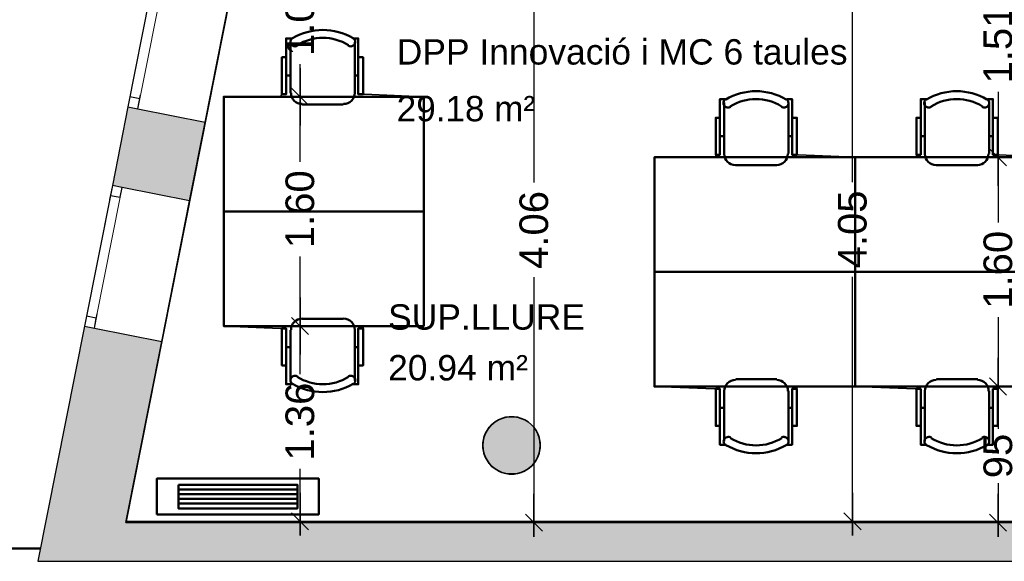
# Model space of a CAD drawing. Header units: metres. Extents: x -1 to 443, y -6 to 31.
# Tile 2 of 20: x 397.55 to 404.43, y 12.84 to 16.62. Entities that reach past the tile are written whole.
import ezdxf

# ---------------------------------------------------------------- set-up
doc = ezdxf.new("R2010")
doc.units = ezdxf.units.M
doc.header["$PDMODE"] = 65
doc.linetypes.add('CONTINUA', pattern=[0])
doc.linetypes.add('PUNKT', pattern=[6.35, 0, -6.35])
for name, color, linetype, lineweight in [('3D P3 MURS', 7, 'CONTINUA', 25), ('3D P3 PILAR', 7, 'CONTINUA', 25), ('INS P3  CLIMATITZACIO ACTUAL', 7, 'CONTINUA', 25), ('P3 COTES', 7, 'CONTINUA', 25), ('P3 ESCALES 2D', 7, 'CONTINUA', 25), ('P3 LOCAL', 7, 'CONTINUA', 25), ('P3 MOBLES', 7, 'CONTINUA', 25), ('P3 SUP.LLIURE', 7, 'CONTINUA', 25)]:
    doc.layers.add(name, color=color, linetype=linetype, lineweight=lineweight)
doc.styles.add('ARIAL', font='arial.ttf')
doc.dimstyles.new('DIMSTYLE_3', dxfattribs={"dimtxt": 0.2, "dimasz": 0.2, "dimexe": 0, "dimexo": 1e-06, "dimgap": 0.1, "dimtad": 0, "dimrnd": 0.005, "dimzin": 4, "dimdsep": 46, "dimtxsty": 'ARIAL', "dimblk1": 'ALL_ML_STRICH', "dimblk2": 'ALL_ML_STRICH', "dimsah": 1, "dimcen": 0, "dimse1": 1, "dimse2": 1, "dimclrd": 2, "dimclre": 2, "dimclrt": 2, "dimadec": 0, "dimazin": 0, "dimtfac": 1, "dimtdec": 0, "dimtix": 1, "dimtmove": 2, "dimatfit": 3, "dimfxl": 0, "dimtzin": 0, "dimlwd": 0, "dimlwe": 35, "dimarcsym": 0})
doc.dimstyles.new('DIMSTYLE_4', dxfattribs={"dimtxt": 0.2, "dimasz": 0.2, "dimexe": 0, "dimexo": 1e-06, "dimgap": 0.1, "dimtad": 0, "dimdec": 0, "dimlfac": 100, "dimrnd": 0.5, "dimzin": 4, "dimdsep": 46, "dimtxsty": 'ARIAL', "dimblk1": 'ALL_ML_STRICH', "dimblk2": 'ALL_ML_STRICH', "dimsah": 1, "dimcen": 0, "dimse1": 1, "dimse2": 1, "dimclrd": 2, "dimclre": 2, "dimclrt": 2, "dimadec": 0, "dimazin": 0, "dimtfac": 1, "dimtdec": 0, "dimtix": 1, "dimtmove": 2, "dimatfit": 3, "dimfxl": 0, "dimtzin": 0, "dimlwd": 0, "dimlwe": 35, "dimarcsym": 0})

# ---------------------------------------------------------------- blocks, each defined once
blk = doc.blocks.new('_CLOSEDFILLED')
at = {"color": 0, "linetype": 'ByBlock', "lineweight": -2}
blk.add_solid([(-1, 0), (0, 0), (-1, 0)], dxfattribs=at)
blk = doc.blocks.new('ALL_ML_STRICH')
at = {"color": 0, "linetype": 'ByBlock', "lineweight": -2}
for p, q in [((0, -0.5), (0, 0.5)), ((-1, 0), (0.5, 0)), ((-0.3, -0.3), (0.3, 0.3))]:
    blk.add_line(p, q, dxfattribs=at)
blk = doc.blocks.new('*D40')
at = {"layer": 'DEFPOINTS', "color": 2, "linetype": 'CONTINUA', "lineweight": 35, "transparency": 33554687}
for p in [(402.9737, 17.1662), (404.3829, 17.1662), (403.1707, 15.6601)]:
    blk.add_point(p, dxfattribs=at)
at = {"layer": 'P3 COTES', "color": 2, "linetype": 'CONTINUA', "lineweight": -2, "transparency": 33554687}
for p, q in [((404.3829, 17.1662), (404.3829, 16.7769)), ((404.3829, 16.1169), (404.3829, 15.6601))]:
    blk.add_line(p, q, dxfattribs=at)
at = {"layer": 'P3 COTES', "color": 2, "linetype": 'CONTINUA', "lineweight": 35, "transparency": 33554687, "xscale": 0.2, "yscale": 0.2, "zscale": 0.2}
for p, rotation in [((404.3829, 17.1662), 90), ((404.3829, 15.6601), 270)]:
    blk.add_blockref('ALL_ML_STRICH', p, dxfattribs=dict(at, rotation=rotation))
at = {"layer": 'P3 COTES', "color": 2, "linetype": 'CONTINUA', "lineweight": 35, "transparency": 33554687, "insert": (404.3829, 16.4469), "char_height": 0.2, "width": 0.8, "attachment_point": 5, "rotation": 90, "style": 'ARIAL'}
blk.add_mtext('\\A1;{\\A1;{1.51\\H0.132000;\\S^ ;}}', dxfattribs=at)
blk = doc.blocks.new('*D41')
at = {"layer": 'DEFPOINTS', "color": 2, "linetype": 'CONTINUA', "lineweight": 35, "transparency": 33554687}
for p in [(403.1707, 15.6601), (404.3829, 15.6601), (403.186, 14.06)]:
    blk.add_point(p, dxfattribs=at)
at = {"layer": 'P3 COTES', "color": 2, "linetype": 'CONTINUA', "lineweight": -2, "transparency": 33554687}
for p, q in [((404.3829, 15.6601), (404.3829, 15.2049)), ((404.3829, 14.5449), (404.3829, 14.06))]:
    blk.add_line(p, q, dxfattribs=at)
at = {"layer": 'P3 COTES', "color": 2, "linetype": 'CONTINUA', "lineweight": 35, "transparency": 33554687, "xscale": 0.2, "yscale": 0.2, "zscale": 0.2}
for p, rotation in [((404.3829, 15.6601), 90), ((404.3829, 14.06), 270)]:
    blk.add_blockref('ALL_ML_STRICH', p, dxfattribs=dict(at, rotation=rotation))
at = {"layer": 'P3 COTES', "color": 2, "linetype": 'CONTINUA', "lineweight": 35, "transparency": 33554687, "insert": (404.3829, 14.8749), "char_height": 0.2, "width": 0.8, "attachment_point": 5, "rotation": 90, "style": 'ARIAL'}
blk.add_mtext('\\A1;{\\A1;{1.60\\H0.132000;\\S^ ;}}', dxfattribs=at)
blk = doc.blocks.new('*D42')
at = {"layer": 'DEFPOINTS', "color": 2, "linetype": 'CONTINUA', "lineweight": 35, "transparency": 33554687}
for p in [(403.186, 14.06), (404.3829, 14.06), (403.2343, 13.1106)]:
    blk.add_point(p, dxfattribs=at)
at = {"layer": 'P3 COTES', "color": 2, "linetype": 'CONTINUA', "lineweight": -2, "transparency": 33554687}
for p, q in [((404.3829, 14.06), (404.3829, 13.7655)), ((404.3829, 13.3855), (404.3829, 13.1106))]:
    blk.add_line(p, q, dxfattribs=at)
at = {"layer": 'P3 COTES', "color": 2, "linetype": 'CONTINUA', "lineweight": 35, "transparency": 33554687, "xscale": 0.2, "yscale": 0.2, "zscale": 0.2}
for p, rotation in [((404.3829, 14.06), 90), ((404.3829, 13.1106), 270)]:
    blk.add_blockref('ALL_ML_STRICH', p, dxfattribs=dict(at, rotation=rotation))
at = {"layer": 'P3 COTES', "color": 2, "linetype": 'CONTINUA', "lineweight": 35, "transparency": 33554687, "insert": (404.3829, 13.5755), "char_height": 0.2, "width": 0.4, "attachment_point": 5, "rotation": 90, "style": 'ARIAL'}
blk.add_mtext('\\A1;{95}', dxfattribs=at)
blk = doc.blocks.new('*D49')
at = {"layer": 'DEFPOINTS', "color": 2, "linetype": 'CONTINUA', "lineweight": 35, "transparency": 33554687}
for p in [(400.251, 14.4826), (399.5105, 13.1195), (399.896, 13.1195)]:
    blk.add_point(p, dxfattribs=at)
at = {"layer": 'P3 COTES', "color": 2, "linetype": 'CONTINUA', "lineweight": -2, "transparency": 33554687}
for p, q in [((399.5105, 14.1455), (399.5105, 14.4826)), ((399.5105, 13.1195), (399.5105, 13.4855))]:
    blk.add_line(p, q, dxfattribs=at)
at = {"layer": 'P3 COTES', "color": 2, "linetype": 'CONTINUA', "lineweight": 35, "transparency": 33554687, "xscale": 0.2, "yscale": 0.2, "zscale": 0.2}
for p, rotation in [((399.5105, 14.4826), 90), ((399.5105, 13.1195), 270)]:
    blk.add_blockref('ALL_ML_STRICH', p, dxfattribs=dict(at, rotation=rotation))
at = {"layer": 'P3 COTES', "color": 2, "linetype": 'CONTINUA', "lineweight": 35, "transparency": 33554687, "insert": (399.5105, 13.8155), "char_height": 0.2, "width": 0.8, "attachment_point": 5, "rotation": 90, "style": 'ARIAL'}
blk.add_mtext('\\A1;{\\A1;{1.36\\H0.132000;\\S^ ;}}', dxfattribs=at)
blk = doc.blocks.new('*D50')
at = {"layer": 'DEFPOINTS', "color": 2, "linetype": 'CONTINUA', "lineweight": 35, "transparency": 33554687}
for p in [(400.2162, 16.0827), (399.5105, 14.4826), (400.251, 14.4826)]:
    blk.add_point(p, dxfattribs=at)
at = {"layer": 'P3 COTES', "color": 2, "linetype": 'CONTINUA', "lineweight": -2, "transparency": 33554687}
for p, q in [((399.5105, 15.6275), (399.5105, 16.0827)), ((399.5105, 14.4826), (399.5105, 14.9675))]:
    blk.add_line(p, q, dxfattribs=at)
at = {"layer": 'P3 COTES', "color": 2, "linetype": 'CONTINUA', "lineweight": 35, "transparency": 33554687, "xscale": 0.2, "yscale": 0.2, "zscale": 0.2}
for p, rotation in [((399.5105, 16.0827), 90), ((399.5105, 14.4826), 270)]:
    blk.add_blockref('ALL_ML_STRICH', p, dxfattribs=dict(at, rotation=rotation))
at = {"layer": 'P3 COTES', "color": 2, "linetype": 'CONTINUA', "lineweight": 35, "transparency": 33554687, "insert": (399.5105, 15.2975), "char_height": 0.2, "width": 0.8, "attachment_point": 5, "rotation": 90, "style": 'ARIAL'}
blk.add_mtext('\\A1;{\\A1;{1.60\\H0.132000;\\S^ ;}}', dxfattribs=at)
blk = doc.blocks.new('*D51')
at = {"layer": 'DEFPOINTS', "color": 2, "linetype": 'CONTINUA', "lineweight": 35, "transparency": 33554687}
for p in [(399.6417, 17.1662), (399.5105, 16.0827), (400.2162, 16.0827)]:
    blk.add_point(p, dxfattribs=at)
at = {"layer": 'P3 COTES', "color": 2, "linetype": 'CONTINUA', "lineweight": -2, "transparency": 33554687}
for p, q in [((399.5105, 16.9687), (399.5105, 17.1662)), ((399.5105, 16.0827), (399.5105, 16.3087))]:
    blk.add_line(p, q, dxfattribs=at)
at = {"layer": 'P3 COTES', "color": 2, "linetype": 'CONTINUA', "lineweight": 35, "transparency": 33554687, "xscale": 0.2, "yscale": 0.2, "zscale": 0.2}
for p, rotation in [((399.5105, 17.1662), 90), ((399.5105, 16.0827), 270)]:
    blk.add_blockref('ALL_ML_STRICH', p, dxfattribs=dict(at, rotation=rotation))
at = {"layer": 'P3 COTES', "color": 2, "linetype": 'CONTINUA', "lineweight": 35, "transparency": 33554687, "insert": (399.5105, 16.6387), "char_height": 0.2, "width": 0.8, "attachment_point": 5, "rotation": 90, "style": 'ARIAL'}
blk.add_mtext('\\A1;{\\A1;{1.08\\H0.132000;\\S^ ;}}', dxfattribs=at)
blk = doc.blocks.new('*D62')
at = {"layer": 'DEFPOINTS', "color": 2, "linetype": 'CONTINUA', "lineweight": 35, "transparency": 33554687}
for p in [(403.2125, 17.1662), (403.3668, 13.1195), (407.7878, 13.1195)]:
    blk.add_point(p, dxfattribs=at)
at = {"layer": 'P3 COTES', "color": 2, "linetype": 'CONTINUA', "lineweight": -2, "transparency": 33554687}
for p, q in [((403.3668, 15.4865), (403.3668, 17.1662)), ((403.3668, 13.1195), (403.3668, 14.8265))]:
    blk.add_line(p, q, dxfattribs=at)
at = {"layer": 'P3 COTES', "color": 2, "linetype": 'CONTINUA', "lineweight": 35, "transparency": 33554687, "xscale": 0.2, "yscale": 0.2, "zscale": 0.2}
for p, rotation in [((403.3668, 17.1662), 90), ((403.3668, 13.1195), 270)]:
    blk.add_blockref('ALL_ML_STRICH', p, dxfattribs=dict(at, rotation=rotation))
at = {"layer": 'P3 COTES', "color": 2, "linetype": 'CONTINUA', "lineweight": 35, "transparency": 33554687, "insert": (403.3668, 15.1565), "char_height": 0.2, "width": 0.8, "attachment_point": 5, "rotation": 90, "style": 'ARIAL'}
blk.add_mtext('\\A1;{\\A1;{4.05\\H0.132000;\\S^ ;}}', dxfattribs=at)
blk = doc.blocks.new('*D81')
at = {"layer": 'DEFPOINTS', "color": 2, "linetype": 'CONTINUA', "lineweight": 35, "transparency": 33554687}
for p in [(401.1435, 17.1662), (401.4985, 17.1662), (405.9493, 13.1106)]:
    blk.add_point(p, dxfattribs=at)
at = {"layer": 'P3 COTES', "color": 2, "linetype": 'CONTINUA', "lineweight": -2, "transparency": 33554687}
for p, q in [((401.1435, 17.1662), (401.1435, 15.4829)), ((401.1435, 14.8229), (401.1435, 13.1106))]:
    blk.add_line(p, q, dxfattribs=at)
at = {"layer": 'P3 COTES', "color": 2, "linetype": 'CONTINUA', "lineweight": 35, "transparency": 33554687, "xscale": 0.2, "yscale": 0.2, "zscale": 0.2}
for p, rotation in [((401.1435, 17.1662), 90), ((401.1435, 13.1106), 270)]:
    blk.add_blockref('ALL_ML_STRICH', p, dxfattribs=dict(at, rotation=rotation))
at = {"layer": 'P3 COTES', "color": 2, "linetype": 'CONTINUA', "lineweight": 35, "transparency": 33554687, "insert": (401.1435, 15.1529), "char_height": 0.2, "width": 0.8, "attachment_point": 5, "rotation": 90, "style": 'ARIAL'}
blk.add_mtext('\\A1;{\\A1;{4.06\\H0.132000;\\S^ ;}}', dxfattribs=at)

msp = doc.modelspace()

# ---------------------------------------------------------------- hatches: boundary and pattern name
at = {"layer": '3D P3 MURS', "linetype": 'CONTINUA', "lineweight": 18, "true_color": 0xa0a0a0, "transparency": 33554687}
for points in [[(398.20059, 15.46288), (398.7401, 15.35599), (398.84893, 15.90531), (398.30942, 16.0122)], [(398.00624, 14.48195), (397.68105, 12.84061), (398.24174, 12.84061), (398.54575, 14.37505)], [(398.24174, 12.84061), (423.65748, 12.84061), (423.71344, 13.11061), (398.29523, 13.11061)]]:
    msp.add_hatch(color=253, dxfattribs=at).paths.add_polyline_path(points)
at = {"layer": '3D P3 PILAR', "linetype": 'CONTINUA', "lineweight": 18, "transparency": 33554687}
msp.add_hatch(color=9, dxfattribs=at).paths.add_polyline_path([(401.00446, 13.84921), (400.96951, 13.84921), (400.93509, 13.84314), (400.90225, 13.83118), (400.87198, 13.81371), (400.8452, 13.79124), (400.82274, 13.76447), (400.80526, 13.7342), (400.79331, 13.70136), (400.78724, 13.66694), (400.78724, 13.63198), (400.79331, 13.59756), (400.80526, 13.56472), (400.82274, 13.53445), (400.8452, 13.50768), (400.87198, 13.48521), (400.90225, 13.46774), (400.93509, 13.45578), (400.96951, 13.44971), (401.00446, 13.44971), (401.03888, 13.45578), (401.07172, 13.46774), (401.10199, 13.48521), (401.12877, 13.50768), (401.15123, 13.53445), (401.16871, 13.56472), (401.18066, 13.59756), (401.18673, 13.63198), (401.18673, 13.66694), (401.18066, 13.70136), (401.16871, 13.7342), (401.15123, 13.76447), (401.12877, 13.79124), (401.10199, 13.81371), (401.07172, 13.83118), (401.03888, 13.84314)])

# ---------------------------------------------------------------- linework, layer by layer
at = {"layer": '3D P3 MURS', "color": 7, "linetype": 'PUNKT', "lineweight": 25, "transparency": 33554687}
for p, q in [((398.50377, 16.99313), (398.30942, 16.0122)), ((398.37809, 15.9986), (398.57243, 16.97953)), ((398.30942, 16.0122), (398.37809, 15.9986)), ((398.20059, 15.46288), (398.00624, 14.48195)), ((398.0749, 14.46834), (398.26925, 15.44927)), ((398.26925, 15.44927), (398.20059, 15.46288)), ((398.00624, 14.48195), (398.0749, 14.46834))]:
    msp.add_line(p, q, dxfattribs=at)
at = {"layer": '3D P3 MURS', "color": 7, "linetype": 'CONTINUA', "lineweight": 25, "transparency": 33554687}
for p, q in [((398.50377, 16.99313), (398.30942, 16.0122)), ((398.84893, 15.90531), (399.04328, 16.88624)), ((398.30942, 16.0122), (398.20059, 15.46288)), ((398.30942, 16.0122), (398.37809, 15.9986)), ((398.37809, 15.9986), (398.84893, 15.90531)), ((398.7401, 15.35599), (398.84893, 15.90531)), ((398.20059, 15.46288), (398.00624, 14.48195)), ((398.26925, 15.44927), (398.20059, 15.46288)), ((398.7401, 15.35599), (398.26925, 15.44927)), ((398.54575, 14.37505), (398.7401, 15.35599)), ((398.00624, 14.48195), (397.68105, 12.84061)), ((398.00624, 14.48195), (398.0749, 14.46834)), ((398.0749, 14.46834), (398.54575, 14.37505)), ((398.29523, 13.11061), (398.54575, 14.37505)), ((423.71344, 13.11061), (398.29523, 13.11061)), ((397.68105, 12.84061), (398.24174, 12.84061)), ((398.24174, 12.84061), (423.65748, 12.84061))]:
    msp.add_line(p, q, dxfattribs=at)
at = {"layer": '3D P3 MURS', "color": 40, "linetype": 'CONTINUA', "lineweight": 18, "transparency": 33554687}
for points in [[(398.49016, 16.92447), (398.32302, 16.08087), (398.39169, 16.06726), (398.55883, 16.91086), (398.49016, 16.92447)], [(398.18698, 15.39421), (398.01984, 14.55061), (398.08851, 14.53701), (398.25565, 15.38061), (398.18698, 15.39421)]]:
    msp.add_lwpolyline(points, close=True, dxfattribs=at)
at = {"layer": '3D P3 MURS', "color": 7, "linetype": 'CONTINUA', "lineweight": 25, "transparency": 33554687}
for points in [[(398.32302, 16.08087), (398.30942, 16.0122), (398.37809, 15.9986), (398.39169, 16.06726), (398.32302, 16.08087)], [(398.20059, 15.46288), (398.18698, 15.39421), (398.25565, 15.38061), (398.26925, 15.44927), (398.20059, 15.46288)], [(398.01984, 14.55061), (398.00624, 14.48195), (398.0749, 14.46834), (398.08851, 14.53701), (398.01984, 14.55061)]]:
    msp.add_lwpolyline(points, close=True, dxfattribs=at)
at = {"layer": '3D P3 PILAR', "color": 7, "linetype": 'CONTINUA', "lineweight": 25, "transparency": 33554687}
for p, q in [((400.90225, 13.83118), (400.87198, 13.81371)), ((400.93509, 13.84314), (400.90225, 13.83118)), ((400.96951, 13.84921), (400.93509, 13.84314)), ((401.00446, 13.84921), (400.96951, 13.84921)), ((401.03888, 13.84314), (401.00446, 13.84921)), ((401.07172, 13.83118), (401.03888, 13.84314)), ((401.10199, 13.81371), (401.07172, 13.83118)), ((400.82274, 13.76447), (400.80526, 13.7342)), ((400.8452, 13.79124), (400.82274, 13.76447)), ((400.87198, 13.81371), (400.8452, 13.79124)), ((401.12877, 13.79124), (401.10199, 13.81371)), ((401.15123, 13.76447), (401.12877, 13.79124)), ((401.16871, 13.7342), (401.15123, 13.76447)), ((400.79331, 13.70136), (400.78724, 13.66694)), ((400.80526, 13.7342), (400.79331, 13.70136)), ((401.18066, 13.70136), (401.16871, 13.7342)), ((401.18673, 13.66694), (401.18066, 13.70136)), ((400.78724, 13.66694), (400.78724, 13.63198)), ((400.78724, 13.63198), (400.79331, 13.59756)), ((401.18066, 13.59756), (401.18673, 13.63198)), ((401.18673, 13.63198), (401.18673, 13.66694)), ((400.79331, 13.59756), (400.80526, 13.56472)), ((400.80526, 13.56472), (400.82274, 13.53445)), ((401.15123, 13.53445), (401.16871, 13.56472)), ((401.16871, 13.56472), (401.18066, 13.59756)), ((400.82274, 13.53445), (400.8452, 13.50768)), ((400.8452, 13.50768), (400.87198, 13.48521)), ((400.87198, 13.48521), (400.90225, 13.46774)), ((401.07172, 13.46774), (401.10199, 13.48521)), ((401.10199, 13.48521), (401.12877, 13.50768)), ((401.12877, 13.50768), (401.15123, 13.53445)), ((400.90225, 13.46774), (400.93509, 13.45578)), ((400.93509, 13.45578), (400.96951, 13.44971)), ((400.96951, 13.44971), (401.00446, 13.44971)), ((401.00446, 13.44971), (401.03888, 13.45578)), ((401.03888, 13.45578), (401.07172, 13.46774))]:
    msp.add_line(p, q, dxfattribs=at)
at = {"layer": 'INS P3  CLIMATITZACIO ACTUAL', "color": 4, "linetype": 'CONTINUA', "lineweight": 50, "transparency": 33554687}
for p, q in [((398.66184, 13.34155), (399.49184, 13.34155)), ((398.66184, 13.30871), (399.49184, 13.30871)), ((398.66184, 13.27586), (399.49184, 13.27586)), ((398.66184, 13.24302), (399.49184, 13.24302))]:
    msp.add_line(p, q, dxfattribs=at)
for points in [[(398.51184, 13.16729), (399.64184, 13.16729), (399.64184, 13.41729), (398.51184, 13.41729), (398.51184, 13.16729)], [(398.66184, 13.37439), (399.49184, 13.37439), (399.49184, 13.21018), (398.66184, 13.21018), (398.66184, 13.37439)]]:
    msp.add_lwpolyline(points, close=True, dxfattribs=at)
at = {"layer": 'P3 ESCALES 2D', "color": 202, "lineweight": 50, "transparency": 33554687}
msp.add_line((391.69298, 12.92924), (397.69861, 12.92924), dxfattribs=at)
at = {"layer": 'P3 LOCAL', "color": 7, "linetype": 'CONTINUA', "lineweight": 25, "transparency": 33554687}
for p, q in [((399.09876, 17.16624), (398.29523, 13.11061)), ((400.87198, 13.81371), (400.90225, 13.83118)), ((400.90225, 13.83118), (400.93509, 13.84314)), ((400.93509, 13.84314), (400.96951, 13.84921)), ((400.96951, 13.84921), (401.00446, 13.84921)), ((401.00446, 13.84921), (401.03888, 13.84314)), ((401.03888, 13.84314), (401.07172, 13.83118)), ((401.07172, 13.83118), (401.10199, 13.81371)), ((400.80526, 13.7342), (400.82274, 13.76447)), ((400.82274, 13.76447), (400.8452, 13.79124)), ((400.8452, 13.79124), (400.87198, 13.81371)), ((401.10199, 13.81371), (401.12877, 13.79124)), ((401.12877, 13.79124), (401.15123, 13.76447)), ((401.15123, 13.76447), (401.16871, 13.7342)), ((400.78724, 13.66694), (400.79331, 13.70136)), ((400.79331, 13.70136), (400.80526, 13.7342)), ((401.16871, 13.7342), (401.18066, 13.70136)), ((401.18066, 13.70136), (401.18673, 13.66694)), ((400.78724, 13.63198), (400.78724, 13.66694)), ((400.79331, 13.59756), (400.78724, 13.63198)), ((401.18673, 13.63198), (401.18066, 13.59756)), ((401.18673, 13.66694), (401.18673, 13.63198)), ((400.80526, 13.56472), (400.79331, 13.59756)), ((400.82274, 13.53445), (400.80526, 13.56472)), ((401.16871, 13.56472), (401.15123, 13.53445)), ((401.18066, 13.59756), (401.16871, 13.56472)), ((400.8452, 13.50768), (400.82274, 13.53445)), ((400.87198, 13.48521), (400.8452, 13.50768)), ((400.90225, 13.46774), (400.87198, 13.48521)), ((401.10199, 13.48521), (401.07172, 13.46774)), ((401.12877, 13.50768), (401.10199, 13.48521)), ((401.15123, 13.53445), (401.12877, 13.50768)), ((400.93509, 13.45578), (400.90225, 13.46774)), ((400.96951, 13.44971), (400.93509, 13.45578)), ((401.00446, 13.44971), (400.96951, 13.44971)), ((401.03888, 13.45578), (401.00446, 13.44971)), ((401.07172, 13.46774), (401.03888, 13.45578)), ((398.29523, 13.11061), (405.94931, 13.11061))]:
    msp.add_line(p, q, dxfattribs=at)
at = {"layer": 'P3 MOBLES', "color": 202, "linetype": 'CONTINUA', "lineweight": 50, "transparency": 33554687}
for p, q in [((399.44334, 16.46373), (399.44334, 16.10814)), ((399.89206, 16.10814), (399.89206, 16.46373)), ((399.41371, 16.2309), (399.44334, 16.2309)), ((399.91746, 16.2309), (399.89206, 16.2309)), ((399.52377, 16.02771), (399.81163, 16.02771)), ((402.47167, 15.68555), (402.47167, 16.04114)), ((402.92039, 16.04114), (402.92039, 15.68555)), ((403.87285, 15.68555), (403.87285, 16.04114)), ((404.32157, 16.04114), (404.32157, 15.68555)), ((402.44204, 15.80831), (402.47167, 15.80831)), ((402.94579, 15.80831), (402.92039, 15.80831)), ((403.84322, 15.80831), (403.87285, 15.80831)), ((404.34697, 15.80831), (404.32157, 15.80831)), ((402.83996, 15.60512), (402.5521, 15.60512)), ((404.24114, 15.60512), (403.95328, 15.60512)), ((399.52377, 14.5334), (399.81163, 14.5334)), ((399.44334, 14.10162), (399.44334, 14.45297)), ((399.89206, 14.45297), (399.89206, 14.10162)), ((399.41371, 14.33444), (399.44334, 14.33444)), ((399.91746, 14.33444), (399.89206, 14.33444)), ((402.83996, 14.11081), (402.5521, 14.11081)), ((404.24114, 14.11081), (403.95328, 14.11081)), ((402.47167, 14.03038), (402.47167, 13.67903)), ((402.92039, 13.67903), (402.92039, 14.03038)), ((403.87285, 14.03038), (403.87285, 13.67903)), ((404.32157, 13.67903), (404.32157, 14.03038)), ((402.44204, 13.91185), (402.47167, 13.91185)), ((402.94579, 13.91185), (402.92039, 13.91185)), ((403.84322, 13.91185), (403.87285, 13.91185)), ((404.34697, 13.91185), (404.32157, 13.91185))]:
    msp.add_line(p, q, dxfattribs=at)
for points in [[(399.41371, 16.3579), (399.38408, 16.3579), (399.38408, 16.09967), (399.41371, 16.09967), (399.41371, 16.48913), (399.45604, 16.48913)], [(399.45742, 16.49222), (399.45249, 16.48815), (399.44859, 16.48334), (399.44574, 16.47794), (399.44398, 16.47215), (399.44334, 16.46613), (399.44387, 16.46006), (399.44559, 16.4541), (399.44854, 16.44844), (399.45256, 16.44347), (399.45733, 16.43952), (399.46269, 16.43661), (399.46847, 16.43479), (399.47448, 16.4341), (399.48056, 16.43456), (399.48654, 16.43622), (399.49223, 16.43912)], [(399.84741, 16.43912), (399.8531, 16.43622), (399.85907, 16.43456), (399.86515, 16.4341), (399.87117, 16.43479), (399.87694, 16.43661), (399.8823, 16.43952), (399.88708, 16.44347), (399.89109, 16.44844), (399.89405, 16.4541), (399.89577, 16.46006), (399.89629, 16.46613), (399.89566, 16.47215), (399.8939, 16.47794), (399.89105, 16.48334), (399.88714, 16.48815), (399.88222, 16.49222)], [(399.91746, 16.3579), (399.95132, 16.3579), (399.95132, 16.09967), (399.91746, 16.09967), (399.91746, 16.48913), (399.87936, 16.48913)], [(399.44758, 16.11026), (399.44917, 16.09447), (399.45373, 16.07977), (399.46095, 16.06647), (399.47051, 16.05488), (399.4821, 16.04532), (399.49541, 16.0381), (399.51011, 16.03353), (399.52589, 16.03194)], [(399.81375, 16.03194), (399.82953, 16.03353), (399.84423, 16.0381), (399.85753, 16.04532), (399.86912, 16.05488), (399.87868, 16.06647), (399.8859, 16.07977), (399.89047, 16.09447), (399.89206, 16.11026)], [(402.44204, 15.93531), (402.41241, 15.93531), (402.41241, 15.67708), (402.44204, 15.67708), (402.44204, 16.06653), (402.48437, 16.06653)], [(402.48086, 16.06502), (402.47593, 16.06096), (402.47203, 16.05614), (402.46918, 16.05075), (402.46742, 16.04496), (402.46678, 16.03894), (402.46731, 16.03286), (402.46903, 16.02691), (402.47198, 16.02124), (402.476, 16.01628), (402.48077, 16.01232), (402.48613, 16.00942), (402.49191, 16.0076), (402.49792, 16.0069), (402.504, 16.00737), (402.50997, 16.00903), (402.51567, 16.01192)], [(402.87086, 16.01192), (402.87656, 16.00903), (402.88253, 16.00737), (402.88861, 16.0069), (402.89462, 16.0076), (402.9004, 16.00942), (402.90576, 16.01232), (402.91053, 16.01628), (402.91455, 16.02124), (402.9175, 16.02691), (402.91922, 16.03286), (402.91975, 16.03894), (402.91911, 16.04496), (402.91735, 16.05075), (402.9145, 16.05614), (402.9106, 16.06096), (402.90567, 16.06502)], [(402.94579, 15.93531), (402.97965, 15.93531), (402.97965, 15.67708), (402.94579, 15.67708), (402.94579, 16.06653), (402.90769, 16.06653)], [(403.84322, 15.93531), (403.81359, 15.93531), (403.81359, 15.67708), (403.84322, 15.67708), (403.84322, 16.06653), (403.88555, 16.06653)], [(403.88204, 16.06502), (403.87711, 16.06096), (403.87321, 16.05614), (403.87036, 16.05075), (403.86859, 16.04496), (403.86796, 16.03894), (403.86849, 16.03286), (403.87021, 16.02691), (403.87316, 16.02124), (403.87718, 16.01628), (403.88195, 16.01232), (403.88731, 16.00942), (403.89309, 16.0076), (403.8991, 16.0069), (403.90518, 16.00737), (403.91115, 16.00903), (403.91685, 16.01192)], [(404.27204, 16.01192), (404.27773, 16.00903), (404.28371, 16.00737), (404.28979, 16.0069), (404.2958, 16.0076), (404.30158, 16.00942), (404.30694, 16.01232), (404.31171, 16.01628), (404.31573, 16.02124), (404.31868, 16.02691), (404.3204, 16.03286), (404.32093, 16.03894), (404.32029, 16.04496), (404.31853, 16.05075), (404.31568, 16.05614), (404.31178, 16.06096), (404.30685, 16.06502)], [(404.34697, 15.93531), (404.38083, 15.93531), (404.38083, 15.67708), (404.34697, 15.67708), (404.34697, 16.06653), (404.30887, 16.06653)], [(402.47102, 15.68305), (402.47261, 15.66727), (402.47717, 15.65257), (402.48439, 15.63926), (402.49396, 15.62767), (402.50555, 15.61811), (402.51885, 15.61089), (402.53355, 15.60633), (402.54933, 15.60474)], [(402.8372, 15.60474), (402.85298, 15.60633), (402.86768, 15.61089), (402.88098, 15.61811), (402.89257, 15.62767), (402.90214, 15.63926), (402.90936, 15.65257), (402.91392, 15.66727), (402.91551, 15.68305)], [(403.8722, 15.68305), (403.87379, 15.66727), (403.87835, 15.65257), (403.88557, 15.63926), (403.89513, 15.62767), (403.90672, 15.61811), (403.92003, 15.61089), (403.93473, 15.60633), (403.95051, 15.60474)], [(404.23838, 15.60474), (404.25416, 15.60633), (404.26886, 15.61089), (404.28216, 15.61811), (404.29375, 15.62767), (404.30332, 15.63926), (404.31054, 15.65257), (404.3151, 15.66727), (404.31669, 15.68305)], [(399.52634, 14.53379), (399.51056, 14.5322), (399.49586, 14.52764), (399.48255, 14.52042), (399.47096, 14.51086), (399.4614, 14.49927), (399.45418, 14.48596), (399.44962, 14.47126), (399.44803, 14.45548)], [(399.89252, 14.45548), (399.89093, 14.47126), (399.88637, 14.48596), (399.87914, 14.49927), (399.86958, 14.51086), (399.85799, 14.52042), (399.84469, 14.52764), (399.82999, 14.5322), (399.81421, 14.53379)], [(399.41371, 14.20745), (399.38408, 14.20745), (399.38408, 14.46567), (399.41371, 14.46567), (399.41371, 14.07622), (399.45604, 14.07622)], [(399.91746, 14.20745), (399.95132, 14.20745), (399.95132, 14.46567), (399.91746, 14.46567), (399.91746, 14.07622), (399.87936, 14.07622)], [(399.49268, 14.13084), (399.48698, 14.13373), (399.48101, 14.1354), (399.47493, 14.13586), (399.46892, 14.13516), (399.46314, 14.13334), (399.45778, 14.13044), (399.453, 14.12649), (399.44899, 14.12152), (399.44604, 14.11586), (399.44431, 14.1099), (399.44379, 14.10382), (399.44442, 14.0978), (399.44618, 14.09201), (399.44903, 14.08662), (399.45294, 14.08181), (399.45787, 14.07774)], [(399.88268, 14.07774), (399.88761, 14.08181), (399.89151, 14.08662), (399.89436, 14.09201), (399.89612, 14.0978), (399.89676, 14.10382), (399.89623, 14.1099), (399.89451, 14.11586), (399.89156, 14.12152), (399.88754, 14.12649), (399.88277, 14.13044), (399.8774, 14.13334), (399.87163, 14.13516), (399.86562, 14.13586), (399.85954, 14.1354), (399.85356, 14.13373), (399.84787, 14.13084)], [(402.54999, 14.10658), (402.5342, 14.10499), (402.5195, 14.10042), (402.5062, 14.0932), (402.49461, 14.08364), (402.48505, 14.07205), (402.47783, 14.05875), (402.47326, 14.04405), (402.47167, 14.02826)], [(402.91616, 14.02826), (402.91457, 14.04405), (402.91, 14.05875), (402.90278, 14.07205), (402.89322, 14.08364), (402.88163, 14.0932), (402.86833, 14.10042), (402.85363, 14.10499), (402.83784, 14.10658)], [(403.95117, 14.10658), (403.93538, 14.10499), (403.92068, 14.10042), (403.90738, 14.0932), (403.89579, 14.08364), (403.88623, 14.07205), (403.87901, 14.05875), (403.87444, 14.04405), (403.87285, 14.02826)], [(404.31734, 14.02826), (404.31574, 14.04405), (404.31118, 14.05875), (404.30396, 14.07205), (404.2944, 14.08364), (404.28281, 14.0932), (404.2695, 14.10042), (404.2548, 14.10499), (404.23902, 14.10658)], [(402.44204, 13.78486), (402.41241, 13.78486), (402.41241, 14.04308), (402.44204, 14.04308), (402.44204, 13.65363), (402.48437, 13.65363)], [(402.94579, 13.78486), (402.97965, 13.78486), (402.97965, 14.04308), (402.94579, 14.04308), (402.94579, 13.65363), (402.90769, 13.65363)], [(403.84322, 13.78486), (403.81359, 13.78486), (403.81359, 14.04308), (403.84322, 14.04308), (403.84322, 13.65363), (403.88555, 13.65363)], [(404.34697, 13.78486), (404.38083, 13.78486), (404.38083, 14.04308), (404.34697, 14.04308), (404.34697, 13.65363), (404.30887, 13.65363)], [(402.51633, 13.70364), (402.51063, 13.70653), (402.50466, 13.70819), (402.49858, 13.70866), (402.49257, 13.70796), (402.48679, 13.70614), (402.48143, 13.70324), (402.47665, 13.69928), (402.47264, 13.69432), (402.46969, 13.68865), (402.46796, 13.6827), (402.46744, 13.67662), (402.46807, 13.6706), (402.46983, 13.66481), (402.47268, 13.65942), (402.47659, 13.6546), (402.48152, 13.65054)], [(402.90631, 13.65054), (402.91124, 13.6546), (402.91515, 13.65942), (402.918, 13.66481), (402.91976, 13.6706), (402.92039, 13.67662), (402.91987, 13.6827), (402.91814, 13.68865), (402.91519, 13.69432), (402.91118, 13.69928), (402.9064, 13.70324), (402.90104, 13.70614), (402.89526, 13.70796), (402.88925, 13.70866), (402.88317, 13.70819), (402.8772, 13.70653), (402.8715, 13.70364)], [(403.91751, 13.70364), (403.91181, 13.70653), (403.90584, 13.70819), (403.89976, 13.70866), (403.89374, 13.70796), (403.88797, 13.70614), (403.88261, 13.70324), (403.87783, 13.69928), (403.87382, 13.69432), (403.87086, 13.68865), (403.86914, 13.6827), (403.86862, 13.67662), (403.86925, 13.6706), (403.87101, 13.66481), (403.87386, 13.65942), (403.87777, 13.6546), (403.88269, 13.65054)], [(404.30749, 13.65054), (404.31242, 13.6546), (404.31632, 13.65942), (404.31917, 13.66481), (404.32094, 13.6706), (404.32157, 13.67662), (404.32104, 13.6827), (404.31932, 13.68865), (404.31637, 13.69432), (404.31235, 13.69928), (404.30758, 13.70324), (404.30222, 13.70614), (404.29644, 13.70796), (404.29043, 13.70866), (404.28435, 13.70819), (404.27838, 13.70653), (404.27268, 13.70364)]]:
    msp.add_lwpolyline(points, dxfattribs=at)
for points in [[(398.97769, 15.28267), (400.37464, 15.28267), (400.37464, 16.08274), (398.97769, 16.08274), (398.97769, 15.28267)], [(403.38604, 14.86008), (401.98486, 14.86008), (401.98486, 15.66015), (403.38604, 15.66015), (403.38604, 14.86008)], [(404.78722, 14.86008), (403.38604, 14.86008), (403.38604, 15.66015), (404.78722, 15.66015), (404.78722, 14.86008)], [(398.97769, 15.28267), (400.37464, 15.28267), (400.37464, 14.4826), (398.97769, 14.4826), (398.97769, 15.28267)], [(403.38604, 14.86008), (401.98486, 14.86008), (401.98486, 14.06001), (403.38604, 14.06001), (403.38604, 14.86008)], [(404.78722, 14.86008), (403.38604, 14.86008), (403.38604, 14.06001), (404.78722, 14.06001), (404.78722, 14.86008)]]:
    msp.add_lwpolyline(points, close=True, dxfattribs=at)
for centre, radius, start, end in [((399.6699, 16.13172), 0.41667, 59.573718, 120.445817), ((399.6699, 16.15287), 0.34049, 58.258137, 121.765383), ((402.69335, 15.70451), 0.41668, 59.573719, 120.445421), ((404.09452, 15.70451), 0.41668, 59.573719, 120.445421), ((402.69335, 15.72566), 0.34049, 58.258158, 121.765099), ((404.09452, 15.72566), 0.34049, 58.258158, 121.765099), ((399.67019, 14.4171), 0.34049, 238.258394, 301.764851), ((399.67019, 14.43825), 0.41667, 239.573539, 300.445617), ((402.69383, 13.98988), 0.34049, 238.258314, 301.765059), ((404.09501, 13.98988), 0.34049, 238.258314, 301.765059), ((402.69383, 14.01104), 0.41667, 239.573701, 300.445904), ((404.09501, 14.01104), 0.41667, 239.573701, 300.445904)]:
    msp.add_arc(centre, radius, start, end, dxfattribs=at)
at = {"layer": 'P3 SUP.LLIURE', "color": 2, "linetype": 'CONTINUA', "lineweight": 35, "transparency": 33554687}
for p, q in [((399.09876, 17.16624), (398.29698, 13.11946)), ((399.45026, 16.48631), (399.48306, 16.50415)), ((399.48306, 16.50415), (399.50819, 16.51573)), ((399.50819, 16.51573), (399.53402, 16.52561)), ((399.53402, 16.52561), (399.56046, 16.53376)), ((399.56046, 16.53376), (399.58738, 16.54013)), ((399.58738, 16.54013), (399.61466, 16.54471)), ((399.61466, 16.54471), (399.64218, 16.54747)), ((399.64218, 16.54747), (399.66983, 16.54839)), ((399.66983, 16.54839), (399.69748, 16.54747)), ((399.69748, 16.54747), (399.725, 16.54473)), ((399.725, 16.54473), (399.75228, 16.54016)), ((399.75228, 16.54016), (399.7792, 16.5338)), ((399.7792, 16.5338), (399.80564, 16.52566)), ((399.80564, 16.52566), (399.83148, 16.51578)), ((399.83148, 16.51578), (399.85661, 16.50421)), ((399.85661, 16.50421), (399.88902, 16.4866)), ((399.41371, 16.3579), (399.41371, 16.48913)), ((399.41371, 16.48913), (399.45367, 16.48913)), ((399.45367, 16.48913), (399.45026, 16.48631)), ((399.88902, 16.4866), (399.88596, 16.48913)), ((399.88596, 16.48913), (399.91746, 16.48913)), ((399.91746, 16.48913), (399.91746, 16.3579)), ((399.38408, 16.09967), (399.38408, 16.3579)), ((399.38408, 16.3579), (399.41371, 16.3579)), ((399.91746, 16.3579), (399.95132, 16.3579)), ((399.95132, 16.3579), (399.95132, 16.09967)), ((399.37503, 16.08274), (399.38408, 16.09967)), ((399.95132, 16.09967), (399.96038, 16.09967)), ((399.96038, 16.09967), (400.37464, 16.08274)), ((402.50651, 16.07695), (402.53163, 16.08852)), ((402.53163, 16.08852), (402.55747, 16.09841)), ((402.55747, 16.09841), (402.5839, 16.10655)), ((402.5839, 16.10655), (402.61082, 16.11293)), ((402.61082, 16.11293), (402.6381, 16.11751)), ((402.6381, 16.11751), (402.66563, 16.12026)), ((402.66563, 16.12026), (402.69328, 16.12118)), ((402.69328, 16.12118), (402.72092, 16.12027)), ((402.72092, 16.12027), (402.74845, 16.11752)), ((402.74845, 16.11752), (402.77573, 16.11296)), ((402.77573, 16.11296), (402.80265, 16.10659)), ((402.80265, 16.10659), (402.82909, 16.09845)), ((402.82909, 16.09845), (402.85493, 16.08858)), ((402.85493, 16.08858), (402.88006, 16.07701)), ((403.90769, 16.07695), (403.93281, 16.08852)), ((403.93281, 16.08852), (403.95865, 16.09841)), ((403.95865, 16.09841), (403.98508, 16.10655)), ((403.98508, 16.10655), (404.012, 16.11293)), ((404.012, 16.11293), (404.03928, 16.11751)), ((404.03928, 16.11751), (404.06681, 16.12026)), ((404.06681, 16.12026), (404.09445, 16.12118)), ((404.09445, 16.12118), (404.1221, 16.12027)), ((404.1221, 16.12027), (404.14963, 16.11752)), ((404.14963, 16.11752), (404.17691, 16.11296)), ((404.17691, 16.11296), (404.20383, 16.10659)), ((404.20383, 16.10659), (404.23027, 16.09845)), ((404.23027, 16.09845), (404.25611, 16.08858)), ((404.25611, 16.08858), (404.28124, 16.07701)), ((398.97769, 14.4826), (398.97769, 16.08274)), ((398.97769, 16.08274), (399.37503, 16.08274)), ((400.37464, 16.08274), (400.37464, 14.4826)), ((402.44204, 15.93531), (402.44204, 16.06653)), ((402.44204, 16.06653), (402.48737, 16.06653)), ((402.48737, 16.06653), (402.50651, 16.07695)), ((402.88006, 16.07701), (402.89933, 16.06653)), ((402.89933, 16.06653), (402.94579, 16.06653)), ((402.94579, 16.06653), (402.94579, 15.93531)), ((403.84322, 15.93531), (403.84322, 16.06653)), ((403.84322, 16.06653), (403.88854, 16.06653)), ((403.88854, 16.06653), (403.90769, 16.07695)), ((404.28124, 16.07701), (404.30051, 16.06653)), ((404.30051, 16.06653), (404.34697, 16.06653)), ((404.34697, 16.06653), (404.34697, 15.93531)), ((402.41241, 15.66015), (402.41241, 15.93531)), ((402.41241, 15.93531), (402.44204, 15.93531)), ((402.94579, 15.93531), (402.97965, 15.93531)), ((402.97965, 15.93531), (402.97965, 15.67708)), ((403.81359, 15.66015), (403.81359, 15.93531)), ((403.81359, 15.93531), (403.84322, 15.93531)), ((404.34697, 15.93531), (404.38083, 15.93531)), ((404.38083, 15.93531), (404.38083, 15.67708)), ((402.97965, 15.67708), (402.98871, 15.67708)), ((402.98871, 15.67708), (403.38604, 15.66015)), ((404.38083, 15.67708), (404.38989, 15.67708)), ((404.38989, 15.67708), (404.78722, 15.66015)), ((401.98486, 14.06001), (401.98486, 15.66015)), ((401.98486, 15.66015), (402.41241, 15.66015)), ((403.38604, 15.66015), (403.81359, 15.66015)), ((399.37503, 14.46567), (398.97769, 14.4826)), ((399.38408, 14.46567), (399.37503, 14.46567)), ((399.38408, 14.20745), (399.38408, 14.46567)), ((400.37464, 14.4826), (399.95132, 14.4826)), ((399.95132, 14.4826), (399.95132, 14.20745)), ((399.41371, 14.20745), (399.38408, 14.20745)), ((399.41371, 14.07622), (399.41371, 14.20745)), ((399.95132, 14.20745), (399.91746, 14.20745)), ((399.91746, 14.20745), (399.91746, 14.07622)), ((399.46423, 14.07622), (399.41371, 14.07622)), ((399.48348, 14.06575), (399.46423, 14.07622)), ((399.50861, 14.05419), (399.48348, 14.06575)), ((399.53445, 14.04431), (399.50861, 14.05419)), ((399.56088, 14.03617), (399.53445, 14.04431)), ((399.5878, 14.02981), (399.56088, 14.03617)), ((399.61509, 14.02524), (399.5878, 14.02981)), ((399.64261, 14.02249), (399.61509, 14.02524)), ((399.67026, 14.02158), (399.64261, 14.02249)), ((399.69791, 14.0225), (399.67026, 14.02158)), ((399.72543, 14.02526), (399.69791, 14.0225)), ((399.75271, 14.02983), (399.72543, 14.02526)), ((399.77963, 14.03621), (399.75271, 14.02983)), ((399.80607, 14.04436), (399.77963, 14.03621)), ((399.8319, 14.05424), (399.80607, 14.04436)), ((399.85703, 14.06582), (399.8319, 14.05424)), ((399.87615, 14.07622), (399.85703, 14.06582)), ((399.91746, 14.07622), (399.87615, 14.07622)), ((402.40336, 14.04308), (401.98486, 14.06001)), ((402.41241, 14.04308), (402.40336, 14.04308)), ((402.41241, 13.78486), (402.41241, 14.04308)), ((403.38604, 14.06001), (402.97965, 14.06001)), ((402.97965, 14.06001), (402.97965, 13.78486)), ((403.80454, 14.04308), (403.38604, 14.06001)), ((403.81359, 14.04308), (403.80454, 14.04308)), ((403.81359, 13.78486), (403.81359, 14.04308)), ((404.78722, 14.06001), (404.38083, 14.06001)), ((404.38083, 14.06001), (404.38083, 13.78486)), ((400.87165, 13.81285), (400.89497, 13.82704)), ((400.89497, 13.82704), (400.92001, 13.83791)), ((400.92001, 13.83791), (400.94629, 13.84528)), ((400.94629, 13.84528), (400.97334, 13.84899)), ((400.97334, 13.84899), (401.00063, 13.84899)), ((401.00063, 13.84899), (401.02768, 13.84528)), ((401.02768, 13.84528), (401.05396, 13.83791)), ((401.05396, 13.83791), (401.079, 13.82704)), ((401.079, 13.82704), (401.10232, 13.81285)), ((400.80354, 13.72914), (400.8161, 13.75338)), ((400.8161, 13.75338), (400.83184, 13.77568)), ((400.83184, 13.77568), (400.85047, 13.79563)), ((400.85047, 13.79563), (400.87165, 13.81285)), ((401.10232, 13.81285), (401.1235, 13.79563)), ((401.1235, 13.79563), (401.14213, 13.77568)), ((401.14213, 13.77568), (401.15787, 13.75338)), ((401.15787, 13.75338), (401.17043, 13.72914)), ((402.44204, 13.78486), (402.41241, 13.78486)), ((402.44204, 13.65363), (402.44204, 13.78486)), ((402.97965, 13.78486), (402.94579, 13.78486)), ((402.94579, 13.78486), (402.94579, 13.65363)), ((403.84322, 13.78486), (403.81359, 13.78486)), ((403.84322, 13.65363), (403.84322, 13.78486)), ((404.38083, 13.78486), (404.34697, 13.78486)), ((404.34697, 13.78486), (404.34697, 13.65363)), ((400.78885, 13.67669), (400.7944, 13.70342)), ((400.7944, 13.70342), (400.80354, 13.72914)), ((401.17043, 13.72914), (401.17957, 13.70342)), ((401.17957, 13.70342), (401.18512, 13.67669)), ((400.78698, 13.64946), (400.78885, 13.67669)), ((400.78885, 13.62223), (400.78698, 13.64946)), ((400.7944, 13.5955), (400.78885, 13.62223)), ((401.18512, 13.62223), (401.17957, 13.5955)), ((401.18512, 13.67669), (401.18698, 13.64946)), ((401.18698, 13.64946), (401.18512, 13.62223)), ((402.47777, 13.65363), (402.44204, 13.65363)), ((402.50712, 13.63854), (402.47471, 13.65615)), ((402.47471, 13.65615), (402.47777, 13.65363)), ((402.53225, 13.62697), (402.50712, 13.63854)), ((402.55809, 13.6171), (402.53225, 13.62697)), ((402.58453, 13.60896), (402.55809, 13.6171)), ((402.61145, 13.60259), (402.58453, 13.60896)), ((402.80327, 13.60899), (402.77636, 13.60262)), ((402.82971, 13.61714), (402.80327, 13.60899)), ((402.85555, 13.62703), (402.82971, 13.61714)), ((402.88067, 13.6386), (402.85555, 13.62703)), ((402.91347, 13.65644), (402.88067, 13.6386)), ((402.91006, 13.65363), (402.91347, 13.65644)), ((402.94579, 13.65363), (402.91006, 13.65363)), ((403.87895, 13.65363), (403.84322, 13.65363)), ((403.9083, 13.63854), (403.87589, 13.65615)), ((403.87589, 13.65615), (403.87895, 13.65363)), ((403.93343, 13.62697), (403.9083, 13.63854)), ((403.95927, 13.6171), (403.93343, 13.62697)), ((403.98571, 13.60896), (403.95927, 13.6171)), ((404.01263, 13.60259), (403.98571, 13.60896)), ((404.20445, 13.60899), (404.17754, 13.60262)), ((404.23089, 13.61714), (404.20445, 13.60899)), ((404.25673, 13.62703), (404.23089, 13.61714)), ((404.28185, 13.6386), (404.25673, 13.62703)), ((404.31465, 13.65644), (404.28185, 13.6386)), ((404.31124, 13.65363), (404.31465, 13.65644)), ((404.34697, 13.65363), (404.31124, 13.65363)), ((400.80354, 13.56978), (400.7944, 13.5955)), ((400.8161, 13.54554), (400.80354, 13.56978)), ((400.83184, 13.52324), (400.8161, 13.54554)), ((401.15787, 13.54554), (401.14213, 13.52324)), ((401.17043, 13.56978), (401.15787, 13.54554)), ((401.17957, 13.5955), (401.17043, 13.56978)), ((402.63873, 13.59802), (402.61145, 13.60259)), ((402.66626, 13.59528), (402.63873, 13.59802)), ((402.6939, 13.59436), (402.66626, 13.59528)), ((402.72155, 13.59529), (402.6939, 13.59436)), ((402.74908, 13.59804), (402.72155, 13.59529)), ((402.77636, 13.60262), (402.74908, 13.59804)), ((404.03991, 13.59802), (404.01263, 13.60259)), ((404.06744, 13.59528), (404.03991, 13.59802)), ((404.09508, 13.59436), (404.06744, 13.59528)), ((404.12273, 13.59529), (404.09508, 13.59436)), ((404.15025, 13.59804), (404.12273, 13.59529)), ((404.17754, 13.60262), (404.15025, 13.59804)), ((400.85047, 13.50329), (400.83184, 13.52324)), ((400.87165, 13.48607), (400.85047, 13.50329)), ((400.89497, 13.47188), (400.87165, 13.48607)), ((400.92001, 13.46101), (400.89497, 13.47188)), ((401.079, 13.47188), (401.05396, 13.46101)), ((401.10232, 13.48607), (401.079, 13.47188)), ((401.1235, 13.50329), (401.10232, 13.48607)), ((401.14213, 13.52324), (401.1235, 13.50329)), ((400.94629, 13.45364), (400.92001, 13.46101)), ((400.97334, 13.44993), (400.94629, 13.45364)), ((401.00063, 13.44993), (400.97334, 13.44993)), ((401.02768, 13.45364), (401.00063, 13.44993)), ((401.05396, 13.46101), (401.02768, 13.45364)), ((398.29698, 13.11946), (405.94931, 13.11946))]:
    msp.add_line(p, q, dxfattribs=at)

# ---------------------------------------------------------------- block references
at = {"layer": '3D P3 PILAR', "color": 7, "linetype": 'CONTINUA', "lineweight": 25, "transparency": 33554687, "xscale": 0.0002666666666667, "yscale": 0.0002666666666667, "zscale": 0.0002666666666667}
msp.add_blockref('_CLOSEDFILLED', (400.98698, 13.64946), dxfattribs=at)

# ---------------------------------------------------------------- texts
at = {"layer": 'P3 LOCAL', "color": 7, "linetype": 'CONTINUA', "lineweight": 25, "transparency": 33554687, "char_height": 0.177, "attachment_point": 7, "style": 'ARIAL'}
for s, insert, width in [('\\W1.00;DPP Innovació i MC 6 taules', (400.18562, 16.30461), 3.2482183), ('\\W0.99;29.18 m²', (400.18562, 15.90861), 1.0667783)]:
    msp.add_mtext(s, dxfattribs=dict(at, insert=insert, width=width))
at = {"layer": 'P3 SUP.LLIURE', "color": 7, "linetype": 'CONTINUA', "lineweight": 25, "transparency": 33554687, "char_height": 0.1770789, "attachment_point": 7, "style": 'ARIAL'}
for s, insert, width in [('\\W1.00;SUP.LLURE', (400.12514, 14.45452), 1.4699938), ('\\W1.00;20.94 m²', (400.12514, 14.10036), 1.0684618)]:
    msp.add_mtext(s, dxfattribs=dict(at, insert=insert, width=width))

# ---------------------------------------------------------------- dimensions: what is measured, and where the dimension line sits
at = {"layer": 'P3 COTES', "color": 2, "linetype": 'CONTINUA', "lineweight": 35, "transparency": 33554687}
for base, p1, p2, angle, dimstyle, picture, middle in [((399.51053, 17.16624), (400.21619, 16.08274), (399.64171, 17.16624), 90, 'DIMSTYLE_3', '*D51', (399.51053, 16.63873)), ((401.14351, 13.11061), (401.49848, 17.16624), (405.94931, 13.11061), 270, 'DIMSTYLE_3', '*D81', (401.14351, 15.15294)), ((404.38295, 15.66015), (402.97369, 17.16624), (403.17067, 15.66015), 270, 'DIMSTYLE_3', '*D40', (404.38295, 16.44695)), ((403.36681, 17.16624), (407.78779, 13.11946), (403.2125, 17.16624), 90, 'DIMSTYLE_3', '*D62', (403.36681, 15.15655)), ((399.51053, 16.08274), (400.25099, 14.4826), (400.21619, 16.08274), 90, 'DIMSTYLE_3', '*D50', (399.51053, 15.29746)), ((404.38295, 14.06001), (403.17067, 15.66015), (403.18601, 14.06001), 270, 'DIMSTYLE_3', '*D41', (404.38295, 14.87487)), ((399.51053, 14.4826), (399.89604, 13.11946), (400.25099, 14.4826), 90, 'DIMSTYLE_3', '*D49', (399.51053, 13.81555)), ((404.38295, 13.11061), (403.18601, 14.06001), (403.23426, 13.11061), 270, 'DIMSTYLE_4', '*D42', (404.38295, 13.57552))]:
    dim = msp.add_linear_dim(base=base, p1=p1, p2=p2, angle=angle, dimstyle=dimstyle, override={"dimpost": '<>', "dimclrd": 2, "dimclre": 2, "dimclrt": 2, "dimlwd": 0, "dimlwe": 35}, dxfattribs=at)
    dim.commit()
    dim.dimension.update_dxf_attribs({"geometry": picture, "text_midpoint": middle, "dimtype": 160})

doc.saveas('drawing.dxf')
